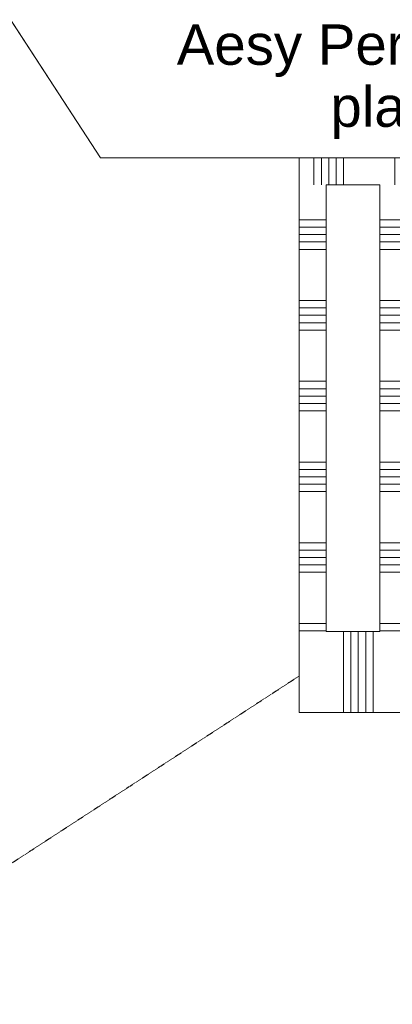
# Model space of a CAD drawing. Extents: x 0 to 92550, y 0 to 59400.
# Tile 26 of 87: x 17436 to 18820, y 35385 to 39044. Entities that reach past the tile are written whole.
import ezdxf
from ezdxf.xclip import XClip

# ---------------------------------------------------------------- set-up
doc = ezdxf.new("R2010")
doc.units = 0
doc.header["$MEASUREMENT"] = 0
doc.header["$XCLIPFRAME"] = 0
doc.linetypes.add('Streeplijn', pattern=[468.700004, 312.5, -156.200004])
for name, color, linetype in [('ZZ 22 Binnenwand metal stud', 7, 'Continuous'), ('ZZ 72 Vaste inrichting', 7, 'Continuous'), ('ZZ Aankleding 2D tek', 7, 'Continuous'), ('ZZ Info_tekst Algemeen', 7, 'Continuous'), ('ZZ Zone Gebruiksruimten', 7, 'Continuous')]:
    doc.layers.add(name, color=color, linetype=linetype)
doc.styles.add('GENERATED_STYLE_1', font='arial.ttf')

# ---------------------------------------------------------------- blocks, each defined once
blk = doc.blocks.new('*X104')
at = {"layer": 'ZZ 22 Binnenwand metal stud', "color": 7, "linetype": 'Continuous', "lineweight": 5, "ltscale": 0.01}
for p, q in [((18638.9, 36770), (18638.9, 36470)), ((18666.3, 36770), (18666.3, 36470)), ((18693.7, 36770), (18693.7, 36470)), ((18721.2, 36770), (18721.2, 36470)), ((18748.6, 36770), (18748.6, 36470)), ((18938.9, 36770), (18938.9, 36470)), ((18966.3, 36770), (18966.3, 36470)), ((18993.7, 36770), (18993.7, 36470)), ((19021.2, 36770), (19021.2, 36470)), ((19048.6, 36770), (19048.6, 36470)), ((19238.9, 36770), (19238.9, 36470)), ((19266.3, 36770), (19266.3, 36470)), ((19293.7, 36770), (19293.7, 36470)), ((19321.2, 36770), (19321.2, 36470)), ((19348.6, 36770), (19348.6, 36470)), ((19538.9, 36770), (19538.9, 36470)), ((19566.3, 36770), (19566.3, 36470)), ((19593.7, 36770), (19593.7, 36470)), ((19621.2, 36770), (19621.2, 36470)), ((19648.6, 36770), (19648.6, 36470)), ((19838.9, 36770), (19838.9, 36470)), ((19866.3, 36770), (19866.3, 36470)), ((19893.7, 36770), (19893.7, 36470)), ((19921.2, 36770), (19921.2, 36470)), ((19948.6, 36770), (19948.6, 36470)), ((20138.9, 36770), (20138.9, 36470)), ((20166.3, 36770), (20166.3, 36470)), ((20193.7, 36770), (20193.7, 36470)), ((20221.2, 36770), (20221.2, 36470)), ((20248.6, 36770), (20248.6, 36470)), ((20438.9, 36770), (20438.9, 36470)), ((20466.3, 36770), (20466.3, 36470)), ((20493.7, 36770), (20493.7, 36470)), ((20521.2, 36770), (20521.2, 36470))]:
    blk.add_line(p, q, dxfattribs=at)
blk = doc.blocks.new('*X105')
at = {"layer": 'ZZ 22 Binnenwand metal stud', "color": 7, "linetype": 'Continuous', "lineweight": 5, "ltscale": 0.01}
for p, q in [((18934.5, 38300), (18773.9, 38300)), ((18934.5, 38272.6), (18773.9, 38272.6)), ((18973.9, 38300), (18934.5, 38300)), ((18973.9, 38272.6), (18934.5, 38272.6)), ((18934.5, 38245.1), (18773.9, 38245.1)), ((18973.9, 38245.1), (18934.5, 38245.1)), ((18934.5, 38217.7), (18773.9, 38217.7)), ((18973.9, 38217.7), (18934.5, 38217.7)), ((18934.5, 38190.3), (18773.9, 38190.3)), ((18973.9, 38190.3), (18934.5, 38190.3)), ((18934.5, 38000), (18773.9, 38000)), ((18973.9, 38000), (18934.5, 38000)), ((18934.5, 37972.6), (18773.9, 37972.6)), ((18934.5, 37945.1), (18773.9, 37945.1)), ((18973.9, 37972.6), (18934.5, 37972.6)), ((18973.9, 37945.1), (18934.5, 37945.1)), ((18934.5, 37917.7), (18773.9, 37917.7)), ((18973.9, 37917.7), (18934.5, 37917.7)), ((18934.5, 37890.3), (18773.9, 37890.3)), ((18973.9, 37890.3), (18934.5, 37890.3)), ((18934.5, 37700), (18773.9, 37700)), ((18973.9, 37700), (18934.5, 37700)), ((18934.5, 37672.6), (18773.9, 37672.6)), ((18934.5, 37645.1), (18773.9, 37645.1)), ((18973.9, 37672.6), (18934.5, 37672.6)), ((18973.9, 37645.1), (18934.5, 37645.1)), ((18934.5, 37617.7), (18773.9, 37617.7)), ((18973.9, 37617.7), (18934.5, 37617.7)), ((18934.5, 37590.3), (18773.9, 37590.3)), ((18973.9, 37590.3), (18934.5, 37590.3)), ((18934.5, 37400), (18773.9, 37400)), ((18973.9, 37400), (18934.5, 37400)), ((18934.5, 37372.6), (18773.9, 37372.6)), ((18973.9, 37372.6), (18934.5, 37372.6)), ((18934.5, 37345.1), (18773.9, 37345.1)), ((18934.5, 37317.7), (18773.9, 37317.7)), ((18973.9, 37345.1), (18934.5, 37345.1)), ((18973.9, 37317.7), (18934.5, 37317.7)), ((18934.5, 37290.3), (18773.9, 37290.3)), ((18973.9, 37290.3), (18934.5, 37290.3)), ((18934.5, 37100), (18773.9, 37100)), ((18973.9, 37100), (18934.5, 37100)), ((18934.5, 37072.6), (18773.9, 37072.6)), ((18973.9, 37072.6), (18934.5, 37072.6)), ((18934.5, 37045.1), (18773.9, 37045.1)), ((18973.9, 37045.1), (18934.5, 37045.1)), ((18934.5, 37017.7), (18773.9, 37017.7)), ((18934.5, 36990.3), (18773.9, 36990.3)), ((18973.9, 37017.7), (18934.5, 37017.7)), ((18973.9, 36990.3), (18934.5, 36990.3)), ((18934.5, 36800), (18773.9, 36800)), ((18934.5, 36772.6), (18773.9, 36772.6)), ((18973.9, 36800), (18934.5, 36800)), ((18973.9, 36772.6), (18934.5, 36772.6))]:
    blk.add_line(p, q, dxfattribs=at)
blk = doc.blocks.new('*X137')
at = {"layer": 'ZZ 22 Binnenwand metal stud', "color": 7, "linetype": 'Continuous', "lineweight": 5, "ltscale": 0.01}
for p, q in [((18529.1, 38430), (18529.1, 38474.7)), ((18556.6, 38430), (18556.6, 38447.3))]:
    blk.add_line(p, q, dxfattribs=at)
blk = doc.blocks.new('*X140')
at = {"layer": 'ZZ 22 Binnenwand metal stud', "color": 7, "linetype": 'Continuous', "lineweight": 5, "ltscale": 0.01}
for p, q in [((18584, 38430), (18584, 38530)), ((18611.4, 38430), (18611.4, 38530)), ((18638.9, 38430), (18638.9, 38530)), ((18829.1, 38430), (18829.1, 38530)), ((18856.6, 38430), (18856.6, 38530)), ((18884, 38430), (18884, 38530)), ((18911.4, 38430), (18911.4, 38530)), ((18938.9, 38430), (18938.9, 38530)), ((19129.1, 38430), (19129.1, 38530)), ((19156.6, 38430), (19156.6, 38530)), ((19184, 38430), (19184, 38530)), ((19211.4, 38430), (19211.4, 38530)), ((19238.9, 38430), (19238.9, 38530)), ((19429.1, 38430), (19429.1, 38530)), ((19456.6, 38430), (19456.6, 38530)), ((19484, 38430), (19484, 38530)), ((19511.4, 38430), (19511.4, 38530)), ((19538.9, 38430), (19538.9, 38530)), ((19729.1, 38430), (19729.1, 38530)), ((19756.6, 38430), (19756.6, 38530)), ((19784, 38430), (19784, 38530)), ((19811.4, 38430), (19811.4, 38530)), ((19838.9, 38430), (19838.9, 38530)), ((20029.1, 38430), (20029.1, 38530)), ((20056.6, 38430), (20056.6, 38530)), ((20084, 38430), (20084, 38530)), ((20111.4, 38430), (20111.4, 38530)), ((20138.9, 38430), (20138.9, 38530)), ((20329.1, 38430), (20329.1, 38530)), ((20356.6, 38430), (20356.6, 38530)), ((20384, 38430), (20384, 38530)), ((20411.4, 38430), (20411.4, 38530))]:
    blk.add_line(p, q, dxfattribs=at)
blk = doc.blocks.new('*X141')
at = {"layer": 'ZZ 22 Binnenwand metal stud', "color": 7, "linetype": 'Continuous', "lineweight": 5, "ltscale": 0.01}
for p, q in [((18529.1, 38474.7), (18529.1, 38530)), ((18556.6, 38447.3), (18556.6, 38530))]:
    blk.add_line(p, q, dxfattribs=at)
blk = doc.blocks.new('*X143')
at = {"layer": 'ZZ 22 Binnenwand metal stud', "color": 7, "linetype": 'Continuous', "lineweight": 5, "ltscale": 0.01}
for p, q in [((18573.9, 38300), (18473.9, 38300)), ((18573.9, 38272.6), (18473.9, 38272.6)), ((18573.9, 38245.1), (18473.9, 38245.1)), ((18573.9, 38217.7), (18473.9, 38217.7)), ((18573.9, 38190.3), (18473.9, 38190.3)), ((18573.9, 38000), (18473.9, 38000)), ((18573.9, 37972.6), (18473.9, 37972.6)), ((18573.9, 37945.1), (18473.9, 37945.1)), ((18573.9, 37917.7), (18473.9, 37917.7)), ((18573.9, 37890.3), (18473.9, 37890.3)), ((18573.9, 37700), (18473.9, 37700)), ((18573.9, 37672.6), (18473.9, 37672.6)), ((18573.9, 37645.1), (18473.9, 37645.1)), ((18573.9, 37617.7), (18473.9, 37617.7)), ((18573.9, 37590.3), (18473.9, 37590.3)), ((18573.9, 37400), (18473.9, 37400)), ((18573.9, 37372.6), (18473.9, 37372.6)), ((18573.9, 37345.1), (18473.9, 37345.1)), ((18573.9, 37317.7), (18473.9, 37317.7)), ((18573.9, 37290.3), (18473.9, 37290.3)), ((18573.9, 37100), (18473.9, 37100)), ((18573.9, 37072.6), (18473.9, 37072.6)), ((18573.9, 37045.1), (18473.9, 37045.1)), ((18573.9, 37017.7), (18473.9, 37017.7)), ((18573.9, 36990.3), (18473.9, 36990.3)), ((18573.9, 36800), (18473.9, 36800)), ((18573.9, 36772.6), (18473.9, 36772.6))]:
    blk.add_line(p, q, dxfattribs=at)
blk = doc.blocks.new('Drawing_1_1', base_point=(5738.9, 6500))
at = {"layer": 'ZZ 22 Binnenwand metal stud', "color": 7, "linetype": 'Continuous', "lineweight": 15, "ltscale": 0.01, "flags": 128}
for points in [[(18473.9, 38530), (18473.9, 38430)], [(20523.9, 38530), (18473.9, 38530)], [(18473.9, 38430), (18473.9, 36770)], [(18573.9, 38430), (18773.9, 38430)], [(18573.9, 36770), (18573.9, 38430)], [(18773.9, 38430), (18773.9, 36770)], [(18473.9, 36470), (18473.9, 36770)], [(18773.9, 36770), (18573.9, 36770)], [(18473.9, 36470), (20523.9, 36470)]]:
    blk.add_lwpolyline(points, dxfattribs=at)
at = {"layer": 'ZZ Aankleding 2D tek', "color": 7, "linetype": 'Streeplijn', "lineweight": 5, "ltscale": 0.01, "flags": 128}
blk.add_lwpolyline([(14042.4, 33719.2), (18473.9, 36604.9)], dxfattribs=at)
at = {"layer": 'ZZ Zone Gebruiksruimten', "color": 255, "linetype": 'Continuous', "lineweight": 0, "ltscale": 0.01, "flags": 128}
for points in [[(20874.8, 47800), (14880.7, 42914), (17735.5, 38530), (20523.9, 38530), (20523.9, 35720), (34488.9, 35720), (34488.9, 47800)], [(17000, 39659.4), (12206.7, 36538.1), (14763.8, 32611.2), (14833.4, 32656.5), (20245.5, 24345.3), (20175.9, 24300), (20808.1, 23329.2), (28218.9, 28155), (34488.9, 28155), (34488.9, 35720), (20523.9, 35720), (20523.9, 36470), (18473.9, 36470), (18473.9, 38530), (17735.5, 38530)]]:
    blk.add_lwpolyline(points, close=True, dxfattribs=at)
at = {"layer": 'ZZ 72 Vaste inrichting', "color": 7, "linetype": 'Continuous', "lineweight": 25, "ltscale": 0.01}
for name in ['*X141', '*X140', '*X137', '*X143', '*X105', '*X104']:
    blk.add_blockref(name, (0, 0), dxfattribs=at)
at = {"layer": 'ZZ Info_tekst Algemeen', "color": 7, "linetype": 'Continuous', "lineweight": 5, "insert": (19748.9, 38813.1), "char_height": 150, "attachment_point": 5, "line_spacing_factor": 0.921593, "style": 'GENERATED_STYLE_1'}
blk.add_mtext('\\A1;{\\pqc;\\fArial|b0|i0|c0|p0;\\W1.000000;Aesy Personenlift A-5000 1462x1520\\P\\pqc;\\fArial|b0|i0|c0|p0;\\W1.000000;platform: 1100x1467 mm}', dxfattribs=at)

msp = doc.modelspace()

# ---------------------------------------------------------------- block references
at = {"color": 7, "linetype": 'Continuous', "lineweight": 25, "ltscale": 0.01}
ref = msp.add_blockref('Drawing_1_1', (5738.9, 6500), dxfattribs=at)
XClip(ref).set_block_clipping_path([(1000, 1000), (66950, 58400)])

doc.saveas('drawing.dxf')
